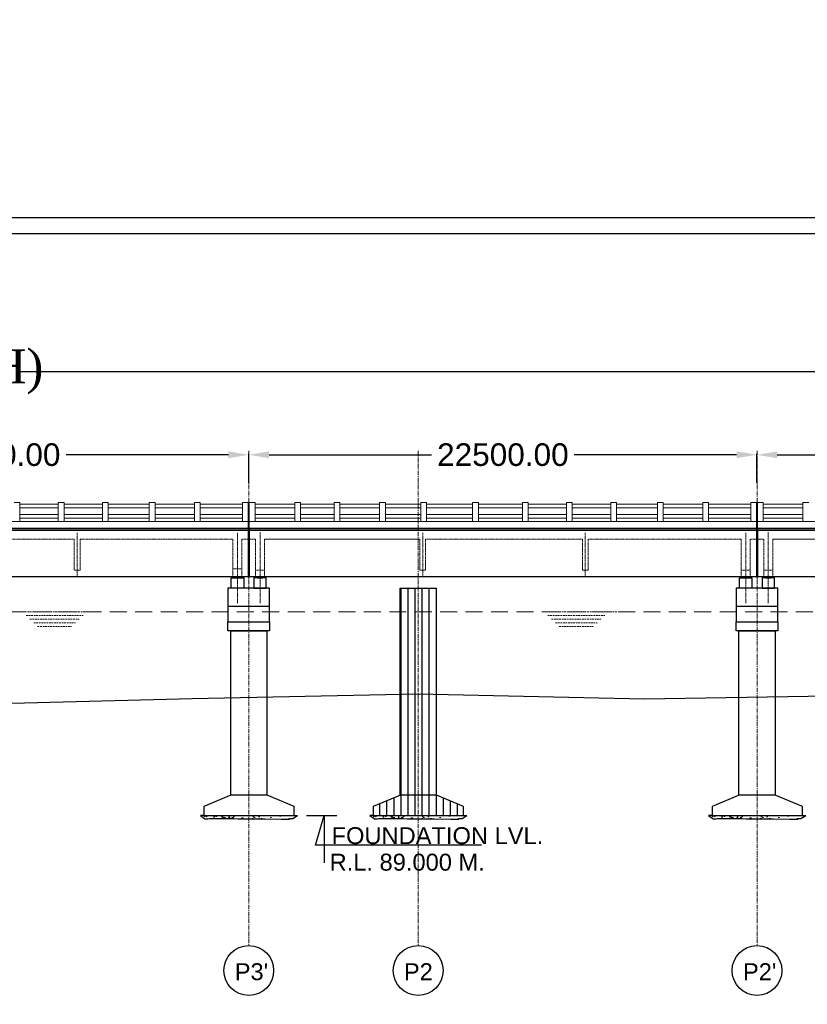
# Model space of a CAD drawing. Header units: inches. Extents: x 4599583 to 400123529, y 1639131 to 28133222499.
# Tile 20 of 86: x 4818542 to 4853412, y 28133010915 to 28133054472. Entities that reach past the tile are written whole.
import ezdxf

# ---------------------------------------------------------------- set-up
doc = ezdxf.new("R2010")
doc.units = ezdxf.units.IN
doc.header["$MEASUREMENT"] = 0
for name, pattern in [('CENTER', [2, 1.25, -0.25, 0.25, -0.25]), ('DASHED2', [0.375, 0.25, -0.125]), ('HIDDEN', [0.375, 0.25, -0.125])]:
    doc.linetypes.add(name, pattern=pattern)
for name, color, linetype in [('3', 201, 'Continuous'), ('CENTER', 3, 'CENTER'), ('CHAINAGE', 7, 'Continuous'), ('CHNGE', 31, 'Continuous'), ('DRG', 210, 'Continuous'), ('text', 7, 'Continuous')]:
    doc.layers.add(name, color=color, linetype=linetype)
for name, color, linetype, lineweight in [('CEN', 3, 'CENTER', 13), ('GL', 5, 'Continuous', 30), ('HATCH', 6, 'Continuous', 9), ('PITCH', 8, 'Continuous', 5), ('STR', 7, 'Continuous', 25), ('SYM', 8, 'Continuous', 5)]:
    doc.layers.add(name, color=color, linetype=linetype, lineweight=lineweight)
doc.layers.add('dim', color=7, linetype='Continuous', plot=False)
doc.styles.add('L', font='arial.ttf')
doc.styles.add('ROMANS', font='arial.ttf')
doc.dimstyles.new('Standard$0', dxfattribs={"dimtxt": 60, "dimasz": 60, "dimexe": 60, "dimexo": 60, "dimgap": 25, "dimtad": 0, "dimtih": 1, "dimtoh": 1, "dimlfac": -0.001, "dimzin": 0, "dimdsep": 46, "dimtxsty": 'ROMANS', "dimcen": 30, "dimclrd": 256, "dimclre": 256, "dimclrt": 4, "dimadec": 0, "dimazin": 0, "dimtfac": 1, "dimtix": 1, "dimtofl": 0, "dimtmove": 0, "dimatfit": 0, "dimfxl": 1, "dimtolj": 1, "dimtzin": 0, "dimlwd": -1, "dimlwe": -1, "dimarcsym": 0})
pattern_1 = [(90, (-1021760.13, 28133963954.07), (-312.5, 6e-14), [])]

# ---------------------------------------------------------------- blocks, each defined once
blk = doc.blocks.new('*D64')
at = {"layer": 'Defpoints', "color": 0, "transparency": 16777216}
for p in [(4896184, 28133038893), (4626184, 28133036143), (4896184, 28133036143)]:
    blk.add_point(p, dxfattribs=at)
at = {"layer": 'DRG', "color": 4, "lineweight": -2, "transparency": 16777216}
for p, q in [((4626184, 28133036193), (4626184, 28133038943)), ((4627134, 28133038893), (4703863, 28133038893)), ((4895234, 28133038893), (4818506, 28133038893)), ((4896184, 28133036193), (4896184, 28133038943))]:
    blk.add_line(p, q, dxfattribs=at)
at = {"layer": 'DRG', "color": 4, "transparency": 16777216}
for points in [[(4627134, 28133039051), (4627134, 28133038734), (4626184, 28133038893)], [(4895234, 28133039051), (4895234, 28133038734), (4896184, 28133038893)]]:
    blk.add_solid(points, dxfattribs=at)
at = {"layer": 'DRG', "color": 6, "transparency": 16777216, "insert": (4761184, 28133038893), "char_height": 1050, "attachment_point": 5, "style": 'ROMANS'}
blk.add_mtext('\\A1;{\\fTimes New Roman|b0|i0|c0|p18;\\H1.4286x;TOTAL LENGTH OF BRIDGE BETWEEN FACE OF DIRT WALLS 270.000 MTS. (12 SPANS @ 22.500 MTS. C/C EACH)}', dxfattribs=at)
blk = doc.blocks.new('*D68')
at = {"layer": 'Defpoints', "color": 0, "transparency": 16777216}
for p in [(4828684, 28133035224), (4806184, 28133033928), (4828684, 28133033928)]:
    blk.add_point(p, dxfattribs=at)
at = {"layer": 'DRG', "color": 4, "lineweight": -2, "transparency": 16777216}
for p, q in [((4806184, 28133033978), (4806184, 28133035274)), ((4807084, 28133035224), (4814275, 28133035224)), ((4827784, 28133035224), (4820594, 28133035224)), ((4828684, 28133033978), (4828684, 28133035274))]:
    blk.add_line(p, q, dxfattribs=at)
at = {"layer": 'DRG', "color": 4, "transparency": 16777216}
for points in [[(4807084, 28133035374), (4807084, 28133035074), (4806184, 28133035224)], [(4827784, 28133035374), (4827784, 28133035074), (4828684, 28133035224)]]:
    blk.add_solid(points, dxfattribs=at)
at = {"layer": 'DRG', "color": 6, "transparency": 16777216, "insert": (4817434, 28133035224), "char_height": 1000, "attachment_point": 5, "style": 'ROMANS'}
blk.add_mtext('\\A1;22500.00', dxfattribs=at)
blk = doc.blocks.new('*D69')
at = {"layer": 'Defpoints', "color": 0, "transparency": 16777216}
for p in [(4851184, 28133035224), (4828684, 28133033928), (4851184, 28133033928)]:
    blk.add_point(p, dxfattribs=at)
at = {"layer": 'DRG', "color": 4, "lineweight": -2, "transparency": 16777216}
for p, q in [((4828684, 28133033978), (4828684, 28133035274)), ((4829584, 28133035224), (4836775, 28133035224)), ((4850284, 28133035224), (4843094, 28133035224)), ((4851184, 28133033978), (4851184, 28133035274))]:
    blk.add_line(p, q, dxfattribs=at)
at = {"layer": 'DRG', "color": 4, "transparency": 16777216}
for points in [[(4829584, 28133035374), (4829584, 28133035074), (4828684, 28133035224)], [(4850284, 28133035374), (4850284, 28133035074), (4851184, 28133035224)]]:
    blk.add_solid(points, dxfattribs=at)
at = {"layer": 'DRG', "color": 6, "transparency": 16777216, "insert": (4839934, 28133035224), "char_height": 1000, "attachment_point": 5, "style": 'ROMANS'}
blk.add_mtext('\\A1;22500.00', dxfattribs=at)
blk = doc.blocks.new('*D70')
at = {"layer": 'Defpoints', "color": 0, "transparency": 16777216}
for p in [(4873684, 28133035224), (4851184, 28133033928), (4873684, 28133033928)]:
    blk.add_point(p, dxfattribs=at)
at = {"layer": 'DRG', "color": 4, "lineweight": -2, "transparency": 16777216}
for p, q in [((4851184, 28133033978), (4851184, 28133035274)), ((4852084, 28133035224), (4859275, 28133035224)), ((4872784, 28133035224), (4865594, 28133035224)), ((4873684, 28133033978), (4873684, 28133035274))]:
    blk.add_line(p, q, dxfattribs=at)
at = {"layer": 'DRG', "color": 4, "transparency": 16777216}
for points in [[(4852084, 28133035374), (4852084, 28133035074), (4851184, 28133035224)], [(4872784, 28133035374), (4872784, 28133035074), (4873684, 28133035224)]]:
    blk.add_solid(points, dxfattribs=at)
at = {"layer": 'DRG', "color": 6, "transparency": 16777216, "insert": (4862434, 28133035224), "char_height": 1000, "attachment_point": 5, "style": 'ROMANS'}
blk.add_mtext('\\A1;22500.00', dxfattribs=at)

msp = doc.modelspace()

# ---------------------------------------------------------------- hatches: boundary and pattern name
at = {"layer": 'CHNGE', "linetype": 'Continuous'}
h = msp.add_hatch(dxfattribs=at)
h.set_pattern_fill('ANSI31', color=8, scale=2500, angle=45, style=0)
h.set_pattern_definition(pattern_1)
h.paths.add_polyline_path([(4836984.369, 28133026579.188), (4836194.369, 28133026657.714), (4836194.369, 28133020172.507), (4836984.369, 28133020172.507)])
h.paths.add_polyline_path([(4836174.369, 28133026659.702), (4835384.369, 28133026738.228), (4835384.369, 28133020172.507), (4836174.369, 28133020172.507)])
h.paths.add_polyline_path([(4836174.369, 28133029322.508), (4835384.369, 28133029322.508), (4835384.369, 28133026738.228), (4836174.369, 28133026659.702)])
h.paths.add_polyline_path([(4836984.369, 28133029322.508), (4836194.369, 28133029322.508), (4836194.369, 28133026657.714), (4836984.369, 28133026579.188)])
h = msp.add_hatch(dxfattribs=at)
h.set_pattern_fill('ANSI31', color=8, scale=2500, angle=45, style=0)
h.set_pattern_definition(pattern_1)
h.paths.add_polyline_path([(4836184.369, 28133020172.507), (4835394.37, 28133020172.507), (4834194.371, 28133019672.507), (4834194.371, 28133019272.508), (4836184.369, 28133019272.508)])
h.paths.add_polyline_path([(4838194.367, 28133019672.507), (4836994.368, 28133020172.507), (4836184.369, 28133020172.507), (4836184.369, 28133019272.508), (4838194.367, 28133019272.508)])
at = {"layer": 'HATCH', "ltscale": 200}
h = msp.add_hatch(dxfattribs=at)
h.set_pattern_fill('AR-CONC', color=256, scale=79.99992, style=0)
h.set_pattern_definition([(50, (4384660.63, 28133214840), (573.80757, -50.20166), [59.99994, -659.99934]), (355, (4384660.63, 28133214840), (-111.00096, 601.7531), [47.99995, -527.9995]), (100.4514, (4384708.45, 28133214835.8), (462.80704, 551.5511), [50.9921, -560.9131]), (46.1842, (4384660.6, 28133215000), (853.792, -132.4151), [89.9999, -989.999]), (96.6356, (4384731.8, 28133214988.95), (747.7294, 779.2935), [76.4882, -841.3696]), (351.1842, (4384660.6, 28133215000), (747.7288, 779.2941), [72, -791.9992]), (21, (4384740.63, 28133214960), (477.52516, -322.0948), [59.99994, -659.99934]), (326, (4384740.63, 28133214960), (194.6521, 580.11946), [47.99995, -527.9995]), (71.4514, (4384780.4, 28133214933.15), (672.1774, 258.02414), [50.9921, -560.9131]), (37.5, (4384660.63, 28133214839.99), (9.727875, 266.31482), [0, -521.59948, 0, -535.99946, 0, -529.99947]), (7.5, (4384660.63, 28133214840), (210.45542, 315.52905), [0, -305.5997, 0, -509.5995, 0, -201.9998]), (327.5, (4384482.23, 28133214839.99), (427.05752, -18.04388), [0, -199.9998, 0, -623.99938, 0, -827.99917]), (317.5, (4384402.23, 28133214840), (466.54847, 80.0839), [0, -259.99974, 0, -414.3996, 0, -587.9994])])
h.paths.add_polyline_path([(4830694.367, 28133019272.508), (4828694.369, 28133019272.508), (4828694.369, 28133019116.183), (4828791.653, 28133019113.868), (4829131.423, 28133019113.868), (4829260.248, 28133019120.797), (4829412.797, 28133019127.725), (4830132.875, 28133019106.94), (4830490.897, 28133019106.94), (4830460.887, 28133019120.797), (4830499.481, 28133019135.152), (4830582.183, 28133019136.249), (4830628.067, 28133019139.071)])
h.paths.add_polyline_path([(4828694.369, 28133019272.508), (4826694.371, 28133019272.508), (4826731.554, 28133019137.891), (4826741.835, 28133019120.797), (4826809.006, 28133019113.868), (4826876.178, 28133019113.868), (4826935.861, 28133019141.581), (4828031.826, 28133019141.581), (4828198.244, 28133019120.797), (4828500.421, 28133019120.797), (4828694.369, 28133019116.183)])
h = msp.add_hatch(dxfattribs=at)
h.set_pattern_fill('AR-CONC', color=256, scale=79.99992, style=0)
h.set_pattern_definition([(50, (4392160.63, 28133214840), (573.80757, -50.20166), [59.99994, -659.99934]), (355, (4392160.63, 28133214840), (-111.00096, 601.7531), [47.99995, -527.9995]), (100.4514, (4392208.45, 28133214835.8), (462.80704, 551.5511), [50.9921, -560.9131]), (46.1842, (4392160.6, 28133215000), (853.792, -132.4151), [89.9999, -989.999]), (96.6356, (4392231.8, 28133214988.95), (747.7294, 779.2935), [76.4882, -841.3696]), (351.1842, (4392160.6, 28133215000), (747.7288, 779.2941), [72, -791.9992]), (21, (4392240.63, 28133214960), (477.52516, -322.0948), [59.99994, -659.99934]), (326, (4392240.63, 28133214960), (194.6521, 580.11946), [47.99995, -527.9995]), (71.4514, (4392280.4, 28133214933.15), (672.1774, 258.02414), [50.9921, -560.9131]), (37.5, (4392160.63, 28133214839.99), (9.727875, 266.31482), [0, -521.59948, 0, -535.99946, 0, -529.99947]), (7.5, (4392160.63, 28133214840), (210.45542, 315.52905), [0, -305.5997, 0, -509.5995, 0, -201.9998]), (327.5, (4391982.23, 28133214839.99), (427.05752, -18.04388), [0, -199.9998, 0, -623.99938, 0, -827.99917]), (317.5, (4391902.23, 28133214840), (466.54847, 80.0839), [0, -259.99974, 0, -414.3996, 0, -587.9994])])
h.paths.add_polyline_path([(4838194.367, 28133019272.508), (4836194.369, 28133019272.508), (4836194.369, 28133019116.183), (4836291.653, 28133019113.868), (4836631.423, 28133019113.868), (4836760.248, 28133019120.797), (4836912.797, 28133019127.725), (4837632.875, 28133019106.94), (4837990.897, 28133019106.94), (4837960.887, 28133019120.797), (4837999.481, 28133019135.152), (4838082.183, 28133019136.249), (4838128.067, 28133019139.071)])
h.paths.add_polyline_path([(4836194.369, 28133019272.508), (4834194.371, 28133019272.508), (4834231.554, 28133019137.891), (4834241.835, 28133019120.797), (4834309.006, 28133019113.868), (4834376.178, 28133019113.868), (4834435.861, 28133019141.581), (4835531.826, 28133019141.581), (4835698.244, 28133019120.797), (4836000.421, 28133019120.797), (4836194.369, 28133019116.183)])
h = msp.add_hatch(dxfattribs=at)
h.set_pattern_fill('AR-CONC', color=256, scale=79.99992, style=0)
h.set_pattern_definition([(50, (4407160.63, 28133214840), (573.80757, -50.20166), [59.99994, -659.99934]), (355, (4407160.63, 28133214840), (-111.00096, 601.7531), [47.99995, -527.9995]), (100.4514, (4407208.45, 28133214835.8), (462.80704, 551.5511), [50.9921, -560.9131]), (46.1842, (4407160.6, 28133215000), (853.792, -132.4151), [89.9999, -989.999]), (96.6356, (4407231.8, 28133214988.95), (747.7294, 779.2935), [76.4882, -841.3696]), (351.1842, (4407160.6, 28133215000), (747.7288, 779.2941), [72, -791.9992]), (21, (4407240.63, 28133214960), (477.52516, -322.0948), [59.99994, -659.99934]), (326, (4407240.63, 28133214960), (194.6521, 580.11946), [47.99995, -527.9995]), (71.4514, (4407280.4, 28133214933.15), (672.1774, 258.02414), [50.9921, -560.9131]), (37.5, (4407160.63, 28133214839.99), (9.727875, 266.31482), [0, -521.59948, 0, -535.99946, 0, -529.99947]), (7.5, (4407160.63, 28133214840), (210.45542, 315.52905), [0, -305.5997, 0, -509.5995, 0, -201.9998]), (327.5, (4406982.23, 28133214839.99), (427.05752, -18.04388), [0, -199.9998, 0, -623.99938, 0, -827.99917]), (317.5, (4406902.23, 28133214840), (466.54847, 80.0839), [0, -259.99974, 0, -414.3996, 0, -587.9994])])
h.paths.add_polyline_path([(4853194.367, 28133019272.508), (4851194.369, 28133019272.508), (4851194.369, 28133019116.183), (4851291.653, 28133019113.868), (4851631.423, 28133019113.868), (4851760.248, 28133019120.797), (4851912.797, 28133019127.725), (4852632.875, 28133019106.94), (4852990.897, 28133019106.94), (4852960.887, 28133019120.797), (4852999.481, 28133019135.152), (4853082.183, 28133019136.249), (4853128.067, 28133019139.071)])
h.paths.add_polyline_path([(4851194.369, 28133019272.508), (4849194.371, 28133019272.508), (4849231.554, 28133019137.891), (4849241.835, 28133019120.797), (4849309.006, 28133019113.868), (4849376.178, 28133019113.868), (4849435.861, 28133019141.581), (4850531.826, 28133019141.581), (4850698.244, 28133019120.797), (4851000.421, 28133019120.797), (4851194.369, 28133019116.183)])
at = {"layer": 'PITCH'}
h = msp.add_hatch(dxfattribs=at)
h.set_pattern_fill('ANGLE', color=256, scale=100, style=0)
h.set_pattern_definition([(360, (4700870.005, 28132776660.556), (2e-14, 27.5), [20, -7.5]), (90, (4700870.005, 28132776660.556), (-27.5, 2e-14), [20, -7.5])])
h.paths.add_polyline_path([(4828059.369, 28133029822.508), (4828309.369, 28133029822.508), (4828309.369, 28133029783.508), (4828059.369, 28133029783.508)])
h = msp.add_hatch(dxfattribs=at)
h.set_pattern_fill('ANGLE', color=256, scale=100, style=0)
h.set_pattern_definition([(180, (4956498.733, 28132776660.556), (2e-14, 27.5), [20, -7.5]), (90, (4956498.733, 28132776660.556), (27.5, -2e-14), [20, -7.5])])
h.paths.add_polyline_path([(4829309.369, 28133029822.508), (4829059.369, 28133029822.508), (4829059.369, 28133029783.508), (4829309.369, 28133029783.508)])
h = msp.add_hatch(dxfattribs=at)
h.set_pattern_fill('ANGLE', color=256, scale=100, style=0)
h.set_pattern_definition([(360, (4723370.005, 28132776660.556), (2e-14, 27.5), [20, -7.5]), (90, (4723370.005, 28132776660.556), (-27.5, 2e-14), [20, -7.5])])
h.paths.add_polyline_path([(4850559.369, 28133029822.508), (4850809.369, 28133029822.508), (4850809.369, 28133029783.508), (4850559.369, 28133029783.508)])
h = msp.add_hatch(dxfattribs=at)
h.set_pattern_fill('ANGLE', color=256, scale=100, style=0)
h.set_pattern_definition([(180, (4978998.733, 28132776660.556), (2e-14, 27.5), [20, -7.5]), (90, (4978998.733, 28132776660.556), (27.5, -2e-14), [20, -7.5])])
h.paths.add_polyline_path([(4851809.369, 28133029822.508), (4851559.369, 28133029822.508), (4851559.369, 28133029783.508), (4851809.369, 28133029783.508)])

# ---------------------------------------------------------------- linework, layer by layer
at = {"color": 7, "ltscale": 0.9}
for p, q in [((4828664.369, 28133031972.508), (4828664.369, 28133029822.508)), ((4828704.369, 28133031972.508), (4828704.369, 28133029822.508)), ((4851164.369, 28133031897.508), (4851164.369, 28133029822.508)), ((4851204.369, 28133031897.508), (4851204.369, 28133029822.508))]:
    msp.add_line(p, q, dxfattribs=at)
at = {"color": 7, "lineweight": 25, "ltscale": 0.5}
for p, q in [((4828704.369, 28133031897.508), (4828704.369, 28133029822.508)), ((4851204.369, 28133031897.508), (4851204.369, 28133029822.508))]:
    msp.add_line(p, q, dxfattribs=at)
for points in [[(4827909.369, 28133029783.508), (4828459.369, 28133029783.508), (4828459.369, 28133029322.508), (4827909.369, 28133029322.508)], [(4828059.369, 28133029822.508), (4828309.369, 28133029822.508), (4828309.369, 28133029783.508), (4828059.369, 28133029783.508)], [(4829459.369, 28133029783.508), (4828909.369, 28133029783.508), (4828909.369, 28133029322.508), (4829459.369, 28133029322.508)], [(4829309.369, 28133029822.508), (4829059.369, 28133029822.508), (4829059.369, 28133029783.508), (4829309.369, 28133029783.508)], [(4850409.369, 28133029783.508), (4850959.369, 28133029783.508), (4850959.369, 28133029322.508), (4850409.369, 28133029322.508)], [(4850559.369, 28133029822.508), (4850809.369, 28133029822.508), (4850809.369, 28133029783.508), (4850559.369, 28133029783.508)], [(4851959.369, 28133029783.508), (4851409.369, 28133029783.508), (4851409.369, 28133029322.508), (4851959.369, 28133029322.508)], [(4851809.369, 28133029822.508), (4851559.369, 28133029822.508), (4851559.369, 28133029783.508), (4851809.369, 28133029783.508)]]:
    msp.add_lwpolyline(points, close=True, dxfattribs=at)
for centre in [(4828684.369, 28133012410.268), (4836184.369, 28133012410.268), (4851184.369, 28133012410.268)]:
    msp.add_circle(centre, 1101.806)
at = {"layer": '3', "color": 87, "linetype": 'HIDDEN', "lineweight": 5, "ltscale": 50}
for p, q in [((4820954.369, 28133031487.508), (4814014.369, 28133031487.508)), ((4820954.369, 28133030122.508), (4820954.369, 28133031487.508)), ((4820954.369, 28133030122.508), (4820954.369, 28133031487.508)), ((4821214.369, 28133030122.508), (4821214.369, 28133031487.508)), ((4827984.369, 28133031487.508), (4821214.369, 28133031487.508)), ((4821214.369, 28133030122.508), (4821214.369, 28133031487.508)), ((4827984.369, 28133031487.508), (4821214.369, 28133031487.508)), ((4827984.369, 28133029822.508), (4827984.369, 28133031487.508)), ((4828384.369, 28133029822.508), (4828384.369, 28133031487.508)), ((4828664.369, 28133031487.508), (4828384.369, 28133031487.508)), ((4828704.369, 28133031487.508), (4828984.369, 28133031487.508)), ((4828984.369, 28133029822.508), (4828984.369, 28133031487.508)), ((4829384.369, 28133029822.508), (4829384.369, 28133031487.508)), ((4829384.369, 28133031487.508), (4836219.774, 28133031487.508)), ((4836254.369, 28133031487.508), (4829384.369, 28133031487.508)), ((4836254.369, 28133030122.508), (4836254.369, 28133031487.508)), ((4836514.369, 28133030122.508), (4836514.369, 28133031487.508)), ((4843454.369, 28133031487.508), (4836514.369, 28133031487.508)), ((4843454.369, 28133030122.508), (4843454.369, 28133031487.508)), ((4843454.369, 28133030122.508), (4843454.369, 28133031487.508)), ((4843714.369, 28133030122.508), (4843714.369, 28133031487.508)), ((4850484.369, 28133031487.508), (4843714.369, 28133031487.508)), ((4843714.369, 28133030122.508), (4843714.369, 28133031487.508)), ((4850484.369, 28133031487.508), (4843714.369, 28133031487.508)), ((4850484.369, 28133029822.508), (4850484.369, 28133031487.508)), ((4850884.369, 28133029822.508), (4850884.369, 28133031487.508)), ((4851164.369, 28133031487.508), (4850884.369, 28133031487.508)), ((4851204.369, 28133031487.508), (4851484.369, 28133031487.508)), ((4851484.369, 28133029822.508), (4851484.369, 28133031487.508)), ((4851884.369, 28133029822.508), (4851884.369, 28133031487.508)), ((4851884.369, 28133031487.508), (4858719.774, 28133031487.508)), ((4858754.369, 28133031487.508), (4851884.369, 28133031487.508)), ((4821214.369, 28133030122.508), (4820954.369, 28133030122.508)), ((4827984.369, 28133030172.508), (4828384.369, 28133030172.508)), ((4829384.369, 28133030122.508), (4828984.369, 28133030122.508)), ((4836514.369, 28133030122.508), (4836254.369, 28133030122.508)), ((4843714.369, 28133030122.508), (4843454.369, 28133030122.508)), ((4850484.369, 28133030122.508), (4850884.369, 28133030122.508)), ((4851884.369, 28133030122.508), (4851484.369, 28133030122.508))]:
    msp.add_line(p, q, dxfattribs=at)
at = {"layer": 'CEN', "ltscale": 150}
for p, q in [((4828684.369, 28133035406.074), (4828684.369, 28133013512.074)), ((4828684.369, 28133035406.074), (4828684.369, 28133013512.074)), ((4836184.369, 28133035406.074), (4836184.369, 28133013512.074)), ((4836184.369, 28133035406.074), (4836184.369, 28133013512.074)), ((4851184.369, 28133035406.074), (4851184.369, 28133013512.074)), ((4851184.369, 28133035406.074), (4851184.369, 28133013512.074))]:
    msp.add_line(p, q, dxfattribs=at)
at = {"layer": 'CEN', "ltscale": 10}
for p, q in [((4821084.369, 28133029872.508), (4821084.369, 28133031772.508)), ((4821084.369, 28133029872.508), (4821084.369, 28133031772.508)), ((4828184.369, 28133028665.882), (4828184.369, 28133031790.387)), ((4829184.369, 28133028665.882), (4829184.369, 28133031798.468)), ((4836384.369, 28133029872.508), (4836384.369, 28133031772.508)), ((4843584.369, 28133029872.508), (4843584.369, 28133031772.508)), ((4843584.369, 28133029872.508), (4843584.369, 28133031772.508)), ((4850684.369, 28133028665.882), (4850684.369, 28133031790.387)), ((4851684.369, 28133028665.882), (4851684.369, 28133031798.468))]:
    msp.add_line(p, q, dxfattribs=at)
at = {"layer": 'CENTER', "color": 0, "linetype": 'Continuous'}
msp.add_lwpolyline([(4599583.245, 28133045717.461), (4917789.681, 28133045717.461), (4917789.681, 28132837989.552), (4599583.245, 28132837989.552)], close=True, dxfattribs=at)
at = {"layer": 'CHAINAGE', "linetype": 'ByBlock'}
for p, q in [((4806204.369, 28133031897.508), (4828664.369, 28133031897.508)), ((4828704.369, 28133031897.508), (4851164.369, 28133031897.508)), ((4828704.369, 28133029822.508), (4828704.369, 28133031897.508)), ((4851204.369, 28133031897.508), (4873664.369, 28133031897.508)), ((4851204.369, 28133029822.508), (4851204.369, 28133031897.508)), ((4828664.369, 28133029822.508), (4806204.369, 28133029822.508)), ((4851164.369, 28133029822.508), (4828704.369, 28133029822.508)), ((4873664.369, 28133029822.508), (4851204.369, 28133029822.508))]:
    msp.add_line(p, q, dxfattribs=at)
at = {"layer": 'CHNGE', "color": 50}
msp.add_lwpolyline([(4600293.869, 28133045006.838), (4917079.057, 28133045006.838), (4917079.057, 28132838700.176), (4600293.869, 28132838700.176)], close=True, dxfattribs=at)
at = {"layer": 'dim', "ltscale": 5}
msp.add_line((4831244.82, 28133019272.508), (4832589.82, 28133019272.508), dxfattribs=at)
msp.add_lwpolyline([(4838990.727, 28133017952.494), (4831633.767, 28133017952.494), (4832019.32, 28133019272.508), (4832019.32, 28133017175.01)], dxfattribs=at)
at = {"layer": 'GL', "lineweight": 30}
msp.add_lwpolyline([(4746184.369, 28133023687.508), (4756184.369, 28133023582.508), (4766184.369, 28133023442.508), (4776184.369, 28133023302.508), (4786184.369, 28133023727.508), (4796184.369, 28133023847.508), (4806184.369, 28133023927.508), (4826184.369, 28133024437.508), (4836184.369, 28133024647.508), (4846184.369, 28133024427.508), (4856184.369, 28133024587.508)], dxfattribs=at)
at = {"layer": 'PITCH', "linetype": 'DASHED2', "ltscale": 3000}
msp.add_line((4626784.369, 28133028272.508), (4895584.369, 28133028272.508), dxfattribs=at)
at = {"layer": 'PITCH', "linetype": 'DASHED2', "ltscale": 300}
for p, q in [((4818657.369, 28133028272.508), (4821879.869, 28133028272.508)), ((4818826.744, 28133028112.508), (4821346.494, 28133028112.508)), ((4818996.119, 28133027952.508), (4821177.119, 28133027952.508)), ((4841751.369, 28133028272.508), (4844973.869, 28133028272.508)), ((4841920.744, 28133028112.508), (4844440.494, 28133028112.508)), ((4842090.119, 28133027952.508), (4844271.119, 28133027952.508)), ((4819165.494, 28133027792.508), (4821007.744, 28133027792.508)), ((4819334.869, 28133027632.508), (4820838.369, 28133027632.508)), ((4842259.494, 28133027792.508), (4844101.744, 28133027792.508)), ((4842428.869, 28133027632.508), (4843932.369, 28133027632.508))]:
    msp.add_line(p, q, dxfattribs=at)
at = {"layer": 'STR'}
for p, q in [((4648704.369, 28133031972.508), (4896184.369, 28133031972.508)), ((4896164.369, 28133031897.508), (4648704.369, 28133031897.508)), ((4827759.369, 28133028522.508), (4829609.369, 28133028522.508)), ((4850259.369, 28133028522.508), (4852109.369, 28133028522.508)), ((4826694.371, 28133019272.508), (4826544.371, 28133019272.508)), ((4830694.367, 28133019272.508), (4830844.367, 28133019272.508)), ((4834194.371, 28133019272.508), (4834044.371, 28133019272.508)), ((4838194.367, 28133019272.508), (4838344.367, 28133019272.508)), ((4849194.371, 28133019272.508), (4849044.371, 28133019272.508)), ((4853194.367, 28133019272.508), (4853344.367, 28133019272.508))]:
    msp.add_line(p, q, dxfattribs=at)
at = {"layer": 'STR', "color": 2}
for p, q in [((4828664.369, 28133029822.508), (4828704.369, 28133029822.508)), ((4851164.369, 28133029822.508), (4851204.369, 28133029822.508))]:
    msp.add_line(p, q, dxfattribs=at)
at = {"layer": 'STR'}
for points in [[(4829609.369, 28133029322.508), (4827759.369, 28133029322.508), (4827759.369, 28133028872.508), (4827759.369, 28133027829.964), (4829609.369, 28133027829.964), (4829609.369, 28133028872.508), (4829609.369, 28133029322.508)], [(4852109.369, 28133029322.508), (4850259.369, 28133029322.508), (4850259.369, 28133028872.508), (4850259.369, 28133027829.964), (4852109.369, 28133027829.964), (4852109.369, 28133028872.508), (4852109.369, 28133029322.508)], [(4827894.37, 28133020172.507), (4826694.371, 28133019672.507), (4826694.371, 28133019272.508), (4830694.367, 28133019272.508), (4830694.367, 28133019672.507), (4829494.368, 28133020172.507), (4827894.37, 28133020172.507)], [(4835394.37, 28133020172.507), (4834194.371, 28133019672.507), (4834194.371, 28133019272.508), (4838194.367, 28133019272.508), (4838194.367, 28133019672.507), (4836994.368, 28133020172.507), (4835394.37, 28133020172.507)], [(4850394.37, 28133020172.507), (4849194.371, 28133019672.507), (4849194.371, 28133019272.508), (4853194.367, 28133019272.508), (4853194.367, 28133019672.507), (4851994.368, 28133020172.507), (4850394.37, 28133020172.507)], [(4826544.371, 28133019272.508), (4826731.554, 28133019137.891), (4826741.835, 28133019120.797), (4826741.835, 28133019120.797), (4826809.006, 28133019113.868), (4826876.178, 28133019113.868), (4826935.861, 28133019141.581), (4828031.826, 28133019141.581), (4828198.244, 28133019120.797), (4828500.421, 28133019120.797), (4828791.653, 28133019113.868), (4829131.423, 28133019113.868), (4829260.248, 28133019120.797), (4829412.797, 28133019127.725), (4830132.875, 28133019106.94), (4830490.897, 28133019106.94), (4830490.897, 28133019106.94), (4830490.897, 28133019106.94), (4830490.897, 28133019106.94), (4830460.887, 28133019120.797), (4830499.481, 28133019135.152), (4830582.183, 28133019136.249), (4830628.067, 28133019139.071), (4830844.367, 28133019272.508)], [(4834044.371, 28133019272.508), (4834231.554, 28133019137.891), (4834241.835, 28133019120.797), (4834241.835, 28133019120.797), (4834309.006, 28133019113.868), (4834376.178, 28133019113.868), (4834435.861, 28133019141.581), (4835531.826, 28133019141.581), (4835698.244, 28133019120.797), (4836000.421, 28133019120.797), (4836291.653, 28133019113.868), (4836631.423, 28133019113.868), (4836760.248, 28133019120.797), (4836912.797, 28133019127.725), (4837632.875, 28133019106.94), (4837990.897, 28133019106.94), (4837990.897, 28133019106.94), (4837990.897, 28133019106.94), (4837990.897, 28133019106.94), (4837960.887, 28133019120.797), (4837999.481, 28133019135.152), (4838082.183, 28133019136.249), (4838128.067, 28133019139.071), (4838344.367, 28133019272.508)], [(4849044.371, 28133019272.508), (4849231.554, 28133019137.891), (4849241.835, 28133019120.797), (4849241.835, 28133019120.797), (4849309.006, 28133019113.868), (4849376.178, 28133019113.868), (4849435.861, 28133019141.581), (4850531.826, 28133019141.581), (4850698.244, 28133019120.797), (4851000.421, 28133019120.797), (4851291.653, 28133019113.868), (4851631.423, 28133019113.868), (4851760.248, 28133019120.797), (4851912.797, 28133019127.725), (4852632.875, 28133019106.94), (4852990.897, 28133019106.94), (4852990.897, 28133019106.94), (4852990.897, 28133019106.94), (4852990.897, 28133019106.94), (4852960.887, 28133019120.797), (4852999.481, 28133019135.152), (4853082.183, 28133019136.249), (4853128.067, 28133019139.071), (4853344.367, 28133019272.508)]]:
    msp.add_lwpolyline(points, dxfattribs=at)
for points in [[(4835384.369, 28133029322.508), (4836984.369, 28133029322.508), (4836984.369, 28133020172.507), (4835384.369, 28133020172.507)], [(4827759.369, 28133027829.964), (4829609.369, 28133027829.964), (4829609.369, 28133027429.964), (4827759.369, 28133027429.964)], [(4850259.369, 28133027829.964), (4852109.369, 28133027829.964), (4852109.369, 28133027429.964), (4850259.369, 28133027429.964)], [(4827884.369, 28133027429.964), (4829484.369, 28133027429.964), (4829484.369, 28133020172.507), (4827884.369, 28133020172.507)], [(4850384.369, 28133027429.964), (4851984.369, 28133027429.964), (4851984.369, 28133020172.507), (4850384.369, 28133020172.507)]]:
    msp.add_lwpolyline(points, close=True, dxfattribs=at)
at = {"layer": 'SYM'}
for p, q in [((4818295.477, 28133033117.508), (4818555.477, 28133033117.508)), ((4818555.477, 28133033117.508), (4818555.477, 28133032272.508)), ((4820247.743, 28133033117.508), (4820507.743, 28133033117.508)), ((4820507.743, 28133033117.508), (4820507.743, 28133032272.508)), ((4822206.139, 28133033117.508), (4822466.139, 28133033117.508)), ((4822466.139, 28133033117.508), (4822466.139, 28133032272.508)), ((4824275.878, 28133033117.508), (4824535.878, 28133033117.508)), ((4824535.878, 28133033117.508), (4824535.878, 28133032272.508)), ((4826279.188, 28133033117.508), (4826539.188, 28133033117.508)), ((4826539.188, 28133033117.508), (4826539.188, 28133032272.508)), ((4828405.278, 28133033117.508), (4828665.278, 28133033117.508)), ((4828664.369, 28133033117.508), (4828664.369, 28133031972.508)), ((4828704.369, 28133033117.508), (4828964.369, 28133033117.508)), ((4828704.369, 28133033117.508), (4828704.369, 28133031972.508)), ((4828964.369, 28133033117.508), (4828964.369, 28133032272.508)), ((4830720.099, 28133033117.508), (4830980.099, 28133033117.508)), ((4830980.099, 28133033117.508), (4830980.099, 28133032272.508)), ((4832463.16, 28133033117.508), (4832723.16, 28133033117.508)), ((4832463.16, 28133033117.508), (4832463.16, 28133032272.508)), ((4832723.16, 28133033117.508), (4832723.16, 28133032272.508)), ((4834478.89, 28133033117.508), (4834738.89, 28133033117.508)), ((4834738.89, 28133033117.508), (4834738.89, 28133032272.508)), ((4836295.79, 28133033117.508), (4836555.79, 28133033117.508)), ((4836555.79, 28133033117.508), (4836555.79, 28133032272.508)), ((4838593.128, 28133033117.508), (4838852.128, 28133033117.508)), ((4838852.128, 28133033117.508), (4838852.128, 28133032272.508)), ((4840795.477, 28133033117.508), (4841055.477, 28133033117.508)), ((4841055.477, 28133033117.508), (4841055.477, 28133032272.508)), ((4842747.743, 28133033117.508), (4843007.743, 28133033117.508)), ((4843007.743, 28133033117.508), (4843007.743, 28133032272.508)), ((4844706.139, 28133033117.508), (4844966.139, 28133033117.508)), ((4844966.139, 28133033117.508), (4844966.139, 28133032272.508)), ((4846775.878, 28133033117.508), (4847035.878, 28133033117.508)), ((4847035.878, 28133033117.508), (4847035.878, 28133032272.508)), ((4848779.188, 28133033117.508), (4849039.188, 28133033117.508)), ((4849039.188, 28133033117.508), (4849039.188, 28133032272.508)), ((4850905.278, 28133033117.508), (4851164.369, 28133033117.508)), ((4851164.369, 28133033117.508), (4851164.369, 28133031897.508)), ((4851204.369, 28133033117.508), (4851464.369, 28133033117.508)), ((4851204.369, 28133033117.508), (4851204.369, 28133031972.508)), ((4851464.369, 28133033117.508), (4851464.369, 28133032272.508)), ((4853220.099, 28133033117.508), (4853480.099, 28133033117.508)), ((4828664.369, 28133032272.508), (4816715.628, 28133032272.508)), ((4828704.369, 28133032272.508), (4840730.947, 28133032272.508)), ((4851165.278, 28133032272.508), (4839215.628, 28133032272.508)), ((4851204.369, 28133032272.508), (4863230.947, 28133032272.508))]:
    msp.add_line(p, q, dxfattribs=at)
at = {"layer": 'SYM', "ltscale": 0.9}
for p, q in [((4820247.743, 28133033117.508), (4820247.743, 28133032272.508)), ((4822206.139, 28133033117.508), (4822206.139, 28133032272.508)), ((4824275.878, 28133033117.508), (4824275.878, 28133032272.508)), ((4826279.188, 28133033117.508), (4826279.188, 28133032272.508)), ((4828405.278, 28133033117.508), (4828405.278, 28133032272.508)), ((4830720.099, 28133033117.508), (4830720.099, 28133032272.508)), ((4834478.89, 28133033117.508), (4834478.89, 28133032272.508)), ((4836295.79, 28133033117.508), (4836295.79, 28133032272.508)), ((4838593.128, 28133033117.508), (4838593.128, 28133032272.508)), ((4840795.477, 28133033117.508), (4840795.477, 28133032272.508)), ((4842747.743, 28133033117.508), (4842747.743, 28133032272.508)), ((4844706.139, 28133033117.508), (4844706.139, 28133032272.508)), ((4846775.878, 28133033117.508), (4846775.878, 28133032272.508)), ((4848779.188, 28133033117.508), (4848779.188, 28133032272.508)), ((4850905.278, 28133033117.508), (4850905.278, 28133032272.508)), ((4853220.099, 28133033117.508), (4853220.099, 28133032272.508))]:
    msp.add_line(p, q, dxfattribs=at)
at = {"layer": 'SYM'}
for points in [[(4820247.743, 28133032877.51), (4818555.477, 28133032877.508), (4818555.477, 28133033042.508), (4820247.743, 28133033042.51)], [(4820507.743, 28133033042.51), (4822206.139, 28133033042.512), (4822206.139, 28133032877.512), (4820507.743, 28133032877.51)], [(4828964.369, 28133033042.508), (4830720.099, 28133033042.512), (4830720.099, 28133032877.512), (4828964.369, 28133032877.508)], [(4832723.16, 28133033042.508), (4834478.89, 28133033042.512), (4834478.89, 28133032877.512), (4832723.16, 28133032877.508)], [(4842747.743, 28133032877.51), (4841055.477, 28133032877.508), (4841055.477, 28133033042.508), (4842747.743, 28133033042.51)], [(4843007.743, 28133033042.51), (4844706.139, 28133033042.512), (4844706.139, 28133032877.512), (4843007.743, 28133032877.51)], [(4851464.369, 28133033042.508), (4853220.099, 28133033042.512), (4853220.099, 28133032877.512), (4851464.369, 28133032877.508)], [(4820247.743, 28133032422.51), (4818555.477, 28133032422.508), (4818555.477, 28133032587.508), (4820247.743, 28133032587.51)], [(4820507.743, 28133032587.51), (4822206.139, 28133032587.512), (4822206.139, 28133032422.512), (4820507.743, 28133032422.51)], [(4828964.369, 28133032587.508), (4830720.099, 28133032587.512), (4830720.099, 28133032422.512), (4828964.369, 28133032422.508)], [(4832723.16, 28133032587.508), (4834478.89, 28133032587.512), (4834478.89, 28133032422.512), (4832723.16, 28133032422.508)], [(4842747.743, 28133032422.51), (4841055.477, 28133032422.508), (4841055.477, 28133032587.508), (4842747.743, 28133032587.51)], [(4843007.743, 28133032587.51), (4844706.139, 28133032587.512), (4844706.139, 28133032422.512), (4843007.743, 28133032422.51)], [(4851464.369, 28133032587.508), (4853220.099, 28133032587.512), (4853220.099, 28133032422.512), (4851464.369, 28133032422.508)]]:
    msp.add_lwpolyline(points, dxfattribs=at)
for points in [[(4822466.139, 28133033042.508), (4824275.878, 28133033042.512), (4824275.878, 28133032877.512), (4822466.139, 28133032877.508)], [(4824535.878, 28133033042.508), (4826279.188, 28133033042.512), (4826279.188, 28133032877.512), (4824535.878, 28133032877.508)], [(4826539.188, 28133033042.508), (4828405.278, 28133033042.512), (4828405.278, 28133032877.512), (4826539.188, 28133032877.508)], [(4830980.099, 28133033042.508), (4832463.16, 28133033042.512), (4832463.16, 28133032877.512), (4830980.099, 28133032877.508)], [(4834738.89, 28133033042.508), (4836295.79, 28133033042.512), (4836295.79, 28133032877.512), (4834738.89, 28133032877.508)], [(4836555.79, 28133033042.508), (4838593.128, 28133033042.512), (4838593.128, 28133032877.512), (4836555.79, 28133032877.508)], [(4838852.128, 28133033042.508), (4840795.477, 28133033042.512), (4840795.477, 28133032877.512), (4838852.128, 28133032877.508)], [(4844966.139, 28133033042.508), (4846775.878, 28133033042.512), (4846775.878, 28133032877.512), (4844966.139, 28133032877.508)], [(4847035.878, 28133033042.508), (4848779.188, 28133033042.512), (4848779.188, 28133032877.512), (4847035.878, 28133032877.508)], [(4849039.188, 28133033042.508), (4850905.278, 28133033042.512), (4850905.278, 28133032877.512), (4849039.188, 28133032877.508)], [(4822466.139, 28133032587.508), (4824275.878, 28133032587.512), (4824275.878, 28133032422.512), (4822466.139, 28133032422.508)], [(4824535.878, 28133032587.508), (4826279.188, 28133032587.512), (4826279.188, 28133032422.512), (4824535.878, 28133032422.508)], [(4826539.188, 28133032587.508), (4828405.278, 28133032587.512), (4828405.278, 28133032422.512), (4826539.188, 28133032422.508)], [(4830980.099, 28133032587.508), (4832463.16, 28133032587.512), (4832463.16, 28133032422.512), (4830980.099, 28133032422.508)], [(4834738.89, 28133032587.508), (4836295.79, 28133032587.512), (4836295.79, 28133032422.512), (4834738.89, 28133032422.508)], [(4836555.79, 28133032587.508), (4838593.128, 28133032587.512), (4838593.128, 28133032422.512), (4836555.79, 28133032422.508)], [(4838852.128, 28133032587.508), (4840795.477, 28133032587.512), (4840795.477, 28133032422.512), (4838852.128, 28133032422.508)], [(4844966.139, 28133032587.508), (4846775.878, 28133032587.512), (4846775.878, 28133032422.512), (4844966.139, 28133032422.508)], [(4847035.878, 28133032587.508), (4848779.188, 28133032587.512), (4848779.188, 28133032422.512), (4847035.878, 28133032422.508)], [(4849039.188, 28133032587.508), (4850905.278, 28133032587.512), (4850905.278, 28133032422.512), (4849039.188, 28133032422.508)]]:
    msp.add_lwpolyline(points, close=True, dxfattribs=at)

# ---------------------------------------------------------------- texts
at = {"layer": 'text', "color": 2, "style": 'L'}
for s, p in [('FOUNDATION LVL.', (4832350.915, 28133018001.125)), ('R.L. 89.000 M.', (4832262.361, 28133016827.771))]:
    msp.add_text(s, height=750, dxfattribs=at).set_placement(p)
at = {"layer": 'text', "style": 'ROMANS'}
for s, p in [("P3'", (4828061.839, 28133011982.702)), ('P2', (4835551.839, 28133011982.702)), ("P2'", (4850561.839, 28133011982.702))]:
    msp.add_text(s, height=750, dxfattribs=at).set_placement(p)

# ---------------------------------------------------------------- dimensions: what is measured, and where the dimension line sits
at = {"layer": 'DRG'}
dim = msp.add_linear_dim(base=(4896184.369, 28133038892.582), p1=(4626184.369, 28133036142.582), p2=(4896184.369, 28133036142.582), text='{\\fTimes New Roman|b0|i0|c0|p18;\\H1.4286x;TOTAL LENGTH OF BRIDGE BETWEEN FACE OF DIRT WALLS 270.000 MTS. (12 SPANS @ 22.500 MTS. C/C EACH)}', dimstyle='Standard$0', override={"dimscale": 1, "dimtxt": 1050, "dimasz": 950, "dimexe": 50, "dimexo": 50, "dimgap": 300, "dimtoh": 0, "dimtxsty": 'ROMANS', "dimsah": 1, "dimcen": 0.09, "dimdle": 0, "dimclrd": 4, "dimclre": 4, "dimclrt": 6, "dimtm": 0, "dimlwd": 65534, "dimlwe": 65534}, dxfattribs=at)
dim.commit()
dim.dimension.update_dxf_attribs({"geometry": '*D64', "text_midpoint": (4761184.369, 28133038892.582)})
for base, p1, p2, picture, middle in [((4828684.369, 28133035223.98), (4806184.369, 28133033927.676), (4828684.369, 28133033927.676), '*D68', (4817434.369, 28133035223.98)), ((4851184.369, 28133035223.98), (4828684.369, 28133033927.676), (4851184.369, 28133033927.676), '*D69', (4839934.369, 28133035223.98)), ((4873684.369, 28133035223.98), (4851184.369, 28133033927.676), (4873684.369, 28133033927.676), '*D70', (4862434.369, 28133035223.98))]:
    dim = msp.add_linear_dim(base=base, p1=p1, p2=p2, angle=180, dimstyle='Standard$0', override={"dimscale": 1, "dimtxt": 1000, "dimasz": 900, "dimexe": 50, "dimexo": 50, "dimgap": 300, "dimtoh": 0, "dimtxsty": 'ROMANS', "dimsah": 1, "dimcen": 0.09, "dimdle": 0, "dimclrd": 4, "dimclre": 4, "dimclrt": 6, "dimtm": 0, "dimlwd": 65534, "dimlwe": 65534}, dxfattribs=at)
    dim.commit()
    dim.dimension.update_dxf_attribs({"geometry": picture, "text_midpoint": middle})

doc.saveas('drawing.dxf')
